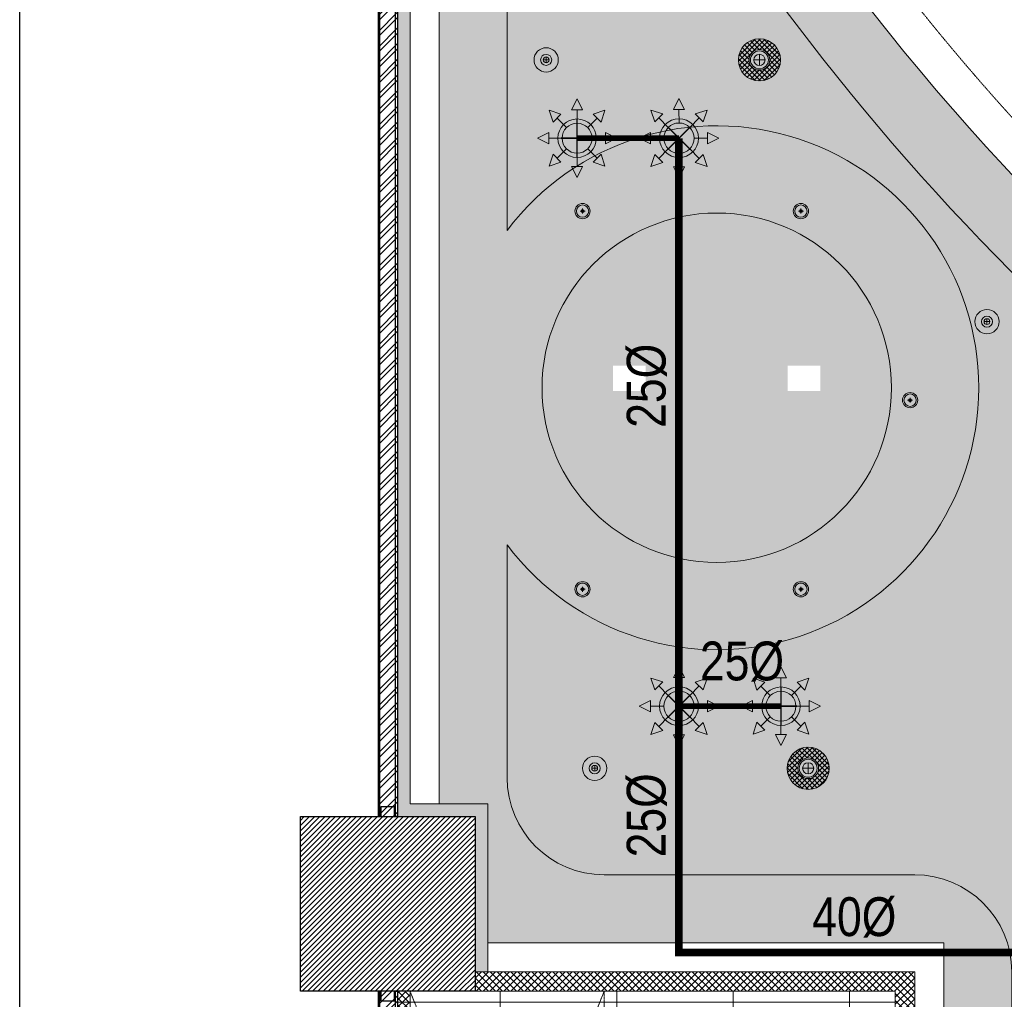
# Model space of a CAD drawing. Header units: millimetres. Extents: x 69858 to 162505, y 5570 to 25972.
# Tile 46 of 53: x 113775 to 118847, y 13269 to 18316. Entities that reach past the tile are written whole.
import ezdxf

# ---------------------------------------------------------------- set-up
doc = ezdxf.new("R2010")
doc.units = ezdxf.units.MM
doc.header["$LTSCALE"] = 2.5
doc.linetypes.add('( Hidden )', pattern=[0.375, 0.25, -0.125])
doc.linetypes.add('DASHDOTX2', pattern=[2, 1, -0.5, 0, -0.5])
for name, color, linetype, lineweight in [('00-ABM-SPR-68-D', 6, 'Continuous', 0), ('Dimension', 40, 'Continuous', 0), ('ELEC', 1, 'Continuous', 5), ('ELEVATION 1', 8, 'Continuous', 18), ('HATCH', 252, 'Continuous', 9), ('HATCH LIGHT', 250, 'Continuous', 0), ('HATCH MEDIUM', 251, 'Continuous', 5), ('SPRINKLER PENDANT EXIS.', 6, 'Continuous', 0), ('WALL', 132, 'Continuous', 25)]:
    doc.layers.add(name, color=color, linetype=linetype, lineweight=lineweight)
for name, color, linetype in [('FIRE SPRINKLER PIPE', 1, 'Continuous'), ('FIRE SPRINKLER TEXT', 7, 'Continuous'), ('RCC', 5, 'Continuous')]:
    doc.layers.add(name, color=color, linetype=linetype)
doc.styles.add('ARL', font='ARIALN.TTF')

# ---------------------------------------------------------------- blocks, each defined once
blk = doc.blocks.new('hatch')
h = blk.add_hatch()
h.set_pattern_fill('FLEX', color=256, scale=10)
h.set_pattern_definition([(0, (-140.1241893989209, -20916.01759239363), (0, 63.5), [63.5, -63.5]), (45, (-76.62418939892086, -20916.01759239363), (0, 63.499999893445), [15.875, -58.052561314, 15.875, -89.80256131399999])])
edge = h.paths.add_edge_path()
edge.add_arc((215877.7525466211, 2464.580589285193), 12279.95709463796, 199.7789586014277, 238.7556541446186, ccw=False)
edge.add_line((204322.2502413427, -1690.863155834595), (203976.0716136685, -1690.863155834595))
edge.add_line((203976.0716136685, -1690.863155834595), (203976.0716136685, -9185.352777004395))
edge.add_line((203976.0716136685, -9185.352777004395), (204226.0716136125, -9185.352777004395))
edge.add_line((204226.0716136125, -9185.352777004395), (204226.0716136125, -9935.352777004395))
edge.add_line((204226.0716136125, -9935.352777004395), (204226.0716136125, -9900.352777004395))
edge.add_line((204226.0716136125, -9900.352777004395), (206576.0716136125, -9900.352777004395))
edge.add_line((206576.0716136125, -9900.352777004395), (206576.0716136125, -14735.35277710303))
edge.add_line((206576.0716136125, -14735.35277710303), (209508.275232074, -14735.35277710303))
edge.add_line((209508.275232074, -14735.35277710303), (209508.275232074, -8034.329115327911))
edge = h.paths.add_edge_path(flags=16)
edge.add_arc((208658.275232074, -12135.35277710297), 500.0000000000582, 270.0000000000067, 359.9999999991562, ccw=False)
edge.add_line((208658.275232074, -12635.35277710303), (207426.0716136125, -12635.35277710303))
edge.add_arc((207426.0716136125, -12135.35277710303), 500, 180, 270, ccw=False)
edge.add_line((206926.0716136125, -12135.35277710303), (206926.0716136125, -10050.35277700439))
edge.add_arc((206427.4942636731, -10048.93012694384), 498.5793796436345, 359.8365115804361, 450.1634884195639)
edge.add_line((206426.0716136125, -9550.352777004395), (204826.0716136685, -9550.352777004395))
edge.add_arc((204826.0716136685, -9050.352777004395), 500, 180, 270, ccw=False)
edge.add_line((204326.0716136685, -9050.352777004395), (204326.0716136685, -7850.770101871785))
edge.add_arc((205406.2731338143, -7041.038865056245), 1350.000000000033, 216.8556406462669, 503.144359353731)
edge.add_line((204326.0716136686, -6231.307628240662), (204326.0716136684, -2641.737441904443))
edge.add_arc((215877.7525466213, 2464.580589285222), 12629.95709463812, 203.84739980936, 236.6434316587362)
edge.add_arc((208658.2752321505, -8502.411733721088), 499.9999999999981, -8.373035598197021e-10, 56.643431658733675, ccw=False)
edge.add_line((209158.2752321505, -8502.411733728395), (209158.275232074, -12135.35277711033))
edge = h.paths.add_edge_path(flags=16)
edge.add_arc((205406.2731338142, -7041.038865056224), 900, 0, 360)
h = blk.add_hatch()
h.set_pattern_fill('GRASS', color=256, scale=5)
h.set_pattern_definition([(90, (0, 0), (-89.8025612, 89.8025612), [23.8125, -155.7926224]), (45, (0, 0), (-89.80256121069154, 89.80256121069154), [23.8125, -103.1875]), (135, (0, 0), (-89.80256121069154, -89.80256121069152), [23.8125, -103.1875])])
edge = h.paths.add_edge_path()
edge.add_arc((208658.2752321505, -8502.411733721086), 500, 359.9999999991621, 416.6434316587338)
edge.add_arc((215877.7525466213, 2464.580589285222), 12629.9570946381, 203.8473998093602, 236.6434316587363, ccw=False)
edge.add_line((204326.0716136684, -2641.737441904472), (204326.0716136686, -6231.307628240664))
edge.add_arc((205406.2731338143, -7041.038865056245), 1350.000000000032, -143.14435935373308, 143.1443593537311, ccw=False)
edge.add_line((204326.0716136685, -7850.770101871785), (204326.0716136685, -9050.352777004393))
edge.add_arc((204826.0716136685, -9050.352777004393), 500, 180, 270)
edge.add_line((204826.0716136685, -9550.352777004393), (206426.0716136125, -9550.352777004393))
edge.add_arc((206426.0716136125, -10050.3527770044), 500.0000000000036, 3.979039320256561e-13, 90, ccw=False)
edge.add_line((206926.0716136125, -10050.35277700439), (206926.0716136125, -12135.35277710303))
edge.add_arc((207426.0716136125, -12135.35277710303), 500, 180, 270)
edge.add_line((207426.0716136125, -12635.35277710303), (208658.275232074, -12635.35277710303))
edge.add_arc((208658.275232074, -12135.352777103), 500.0000000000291, 270.0000000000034, 359.9999999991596)
edge.add_line((209158.275232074, -12135.35277711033), (209158.2752321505, -8502.411733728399))
edge = h.paths.add_edge_path(flags=17)
edge.add_arc((205406.2731338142, -7041.038865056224), 900, 0, 360)
h.paths.add_polyline_path([(204871.1371718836, -7057.170748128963), (205040.0222840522, -7057.170748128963), (205040.0222840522, -6927.646614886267), (204871.1371718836, -6927.646614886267)], flags=16)
h.paths.add_polyline_path([(205771.1371718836, -7057.170748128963), (205940.0222840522, -7057.170748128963), (205940.0222840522, -6927.646614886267), (205771.1371718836, -6927.646614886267)], flags=16)
h = blk.add_hatch()
h.set_pattern_fill('ANSI37', color=256, scale=189, angle=45)
h.set_pattern_definition([(90, (205060.9216136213, -13750.20277710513), (-600.075, 0), []), (180, (205060.9216136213, -13750.20277710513), (-5.684341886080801e-14, -600.075), [])])
edge = h.paths.add_edge_path()
edge.add_arc((206257.5471778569, -13327.79399362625), 818.7716258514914, 183.6717023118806, 274.8007999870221, ccw=False)
edge.add_line((205440.4561886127, -13380.22767169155), (205438.9206466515, -13380.22767951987))
edge.add_line((205438.9206466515, -13380.22767951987), (205438.9203917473, -13330.22767952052))
edge.add_line((205438.9203917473, -13330.22767952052), (206250.3997467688, -13330.22354253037))
edge.add_line((206250.3997467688, -13330.22354253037), (206250.3997442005, -13329.84033659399))
edge.add_arc((206252.8996930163, -13322.20332490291), 8.035775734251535, 18.12635263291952, 251.8743234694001, ccw=False)
edge.add_line((206260.5366752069, -13319.70328596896), (206260.9193806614, -13319.7032840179))
edge.add_line((206260.9193806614, -13319.7032840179), (206260.9191920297, -13282.70277715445))
edge.add_line((206260.9191920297, -13282.70277715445), (206326.0716136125, -13282.70277715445))
edge.add_line((206326.0716136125, -13282.70277715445), (206326.0716136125, -10150.35277700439))
edge.add_line((206326.0716136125, -10150.35277700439), (203760.9237803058, -10150.35277700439))
edge.add_line((203760.9237803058, -10150.35277700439), (203760.9237803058, -13315.35277710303))
edge.add_line((203760.9237803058, -13315.35277710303), (204726.120286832, -13315.35277710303))
edge.add_line((204726.120286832, -13315.35277710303), (204726.120286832, -13415.35277710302))
edge.add_line((204726.120286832, -13415.35277710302), (205176.0716136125, -13951.58388728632))
edge.add_line((205176.0716136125, -13951.58388728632), (205276.0716136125, -13951.58388728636))
edge.add_line((205276.0716136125, -13951.58388728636), (205276.0716136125, -14885.35277710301))
edge.add_line((205276.0716136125, -14885.35277710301), (206326.0716136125, -14885.35277710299))
edge.add_line((206326.0716136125, -14885.35277710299), (206326.0716136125, -14143.6931154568))
edge = h.paths.add_edge_path()
edge.add_line((206322.0131953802, -13365.84283881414), (206330.1300318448, -14143.70280469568))
edge.add_line((206330.1300318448, -14143.70280469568), (206326.0716136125, -14143.6931154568))
edge.add_arc((206257.5471778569, -13327.79399362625), 818.7716258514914, 183.6717023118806, 274.8007999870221, ccw=False)
edge.add_line((205440.4561886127, -13380.22767169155), (205438.9206466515, -13380.22767951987))
edge.add_line((205438.9206466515, -13380.22767951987), (205438.9203917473, -13330.22767952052))
edge.add_line((205438.9203917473, -13330.22767952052), (206250.3997467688, -13330.22354253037))
edge.add_line((206250.3997467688, -13330.22354253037), (206250.3997442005, -13329.84033659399))
edge.add_arc((206252.8996930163, -13322.20332490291), 8.035775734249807, 18.126352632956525, 251.8743234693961, ccw=False)
edge.add_line((206260.5366752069, -13319.70328596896), (206260.9193806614, -13319.7032840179))
edge.add_line((206260.9193806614, -13319.7032840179), (206260.9191920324, -13282.70331245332))
edge.add_line((206260.9191920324, -13282.70331245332), (206260.9191920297, -13282.70277715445))
edge.add_line((206260.9191920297, -13282.70277715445), (206260.9237803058, -13282.70277715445))
edge.add_line((206260.9237803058, -13282.70277715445), (206360.9191920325, -13282.70277715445))
edge.add_line((206360.9191920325, -13282.70277715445), (206360.9194469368, -13332.70280264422))
edge.add_line((206360.9194469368, -13332.70280264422), (206311.9199514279, -13332.70305244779))
edge.add_line((206311.9199514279, -13332.70305244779), (206311.919895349, -13321.70305244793))
edge.add_line((206311.919895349, -13321.70305244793), (206260.9198974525, -13321.70331245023))
edge.add_arc((206252.8996930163, -13322.20332490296), 8.035775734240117, -108.1256765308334, 3.5674368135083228, ccw=False)
edge.add_line((206250.3997442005, -13329.84033659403), (206250.3997467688, -13330.22354253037))
edge.add_line((206250.3997467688, -13330.22354253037), (206253.3997391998, -13330.22352723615))
edge.add_arc((206252.8996930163, -13322.20332490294), 8.035775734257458, 161.8742315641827, 273.56767778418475, ccw=False)
edge.add_arc((206252.2759036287, -13319.98621737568), 7.018919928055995, -18.413433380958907, 177.6904276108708, ccw=False)
edge.add_line((206258.9354687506, -13322.20329413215), (206259.1868623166, -13317.19880755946))
edge.add_arc((206252.8996930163, -13322.20332490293), 8.035775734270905, -86.43232221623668, 38.5194022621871, ccw=False)
edge.add_line((206253.3997391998, -13330.22352723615), (206252.3997467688, -13330.2235323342))
edge.add_line((206252.3997467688, -13330.2235323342), (206322.0131953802, -13365.84283881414))
h.paths.add_polyline_path([(206066.7544325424, -13907.01786887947), (206066.7544325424, -13691.83771932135), (206063.7311658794, -13691.83771932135), (206063.7311658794, -13907.01786887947)], flags=16)
blk.add_line((203976.0716136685, -9185.352777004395), (203976.0716136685, -1690.863155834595))
blk.add_lwpolyline([(204322.2502413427, -1690.86315583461, 0.1717267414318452), (209508.275232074, -8034.329115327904), (209508.275232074, -14735.35277710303), (206576.0716136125, -14735.35277710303), (206576.0716136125, -9900.352777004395), (204226.0716136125, -9900.352777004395)], format="xyb")
blk.add_lwpolyline([(204326.0716136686, -6231.307628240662), (204326.0716136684, -2641.737441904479, 0.1440845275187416), (208933.199105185, -8084.779282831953, -0.2523121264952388), (209158.2752321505, -8502.411733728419), (209158.275232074, -12135.35277711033, -0.4142135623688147), (208658.275232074, -12635.35277710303), (207426.0716136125, -12635.35277710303, -0.414213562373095), (206926.0716136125, -12135.35277710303), (206926.0716136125, -10050.35277700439, 0.414213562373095), (206426.0716136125, -9550.352777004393), (204826.0716136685, -9550.352777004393, -0.414213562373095), (204326.0716136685, -9050.352777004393), (204326.0716136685, -7850.770101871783, 3.001244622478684)], format="xyb", close=True)
blk.add_circle((205406.2731338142, -7041.038865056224), 900)
blk = doc.blocks.new('*U95')
at = {"color": 8}
for points in [[(0, 0), (6936.29847651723, 0), (6936.29847651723, -10), (0, -10)], [(0, -15), (50, -15), (50.00000000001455, -85), (1.455191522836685e-11, -85)], [(6886.29847651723, -15.00000000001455), (6936.29847651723, -15.00000000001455), (6936.298476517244, -85.00000000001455), (6886.298476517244, -85.00000000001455)], [(0, -100), (6936.29847651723, -100), (6936.29847651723, -90), (0, -90)]]:
    blk.add_lwpolyline(points, close=True, dxfattribs=at)
blk = doc.blocks.new('*U93')
at = {"color": 8}
for points in [[(0, 0), (7713.285819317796, 0), (7713.285819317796, -10), (0, -10)], [(0, -15), (50, -15), (50.00000000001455, -85), (1.455191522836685e-11, -85)], [(7663.285819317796, -15.00000000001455), (7713.285819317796, -15.00000000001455), (7713.285819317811, -85.00000000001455), (7663.285819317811, -85.00000000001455)], [(0, -100), (7713.285819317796, -100), (7713.285819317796, -90), (0, -90)]]:
    blk.add_lwpolyline(points, close=True, dxfattribs=at)
blk = doc.blocks.new('wall')
at = {"layer": 'HATCH LIGHT'}
h = blk.add_hatch(dxfattribs=at)
h.set_pattern_fill('ANSI32', color=256, scale=6)
h.set_pattern_definition([(45, (64811.69935972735, -20916.01759239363), (-40.41115254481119, 40.41115254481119), []), (45, (64838.64013972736, -20916.01759239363), (-40.41115254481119, 40.41115254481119), [])])
h.paths.add_polyline_path([(203761.0716136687, -1537.066957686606), (203661.0716136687, -1537.066957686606), (203661.0716136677, -9250.352777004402), (203761.0716136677, -9250.352777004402)])
h = blk.add_hatch(dxfattribs=at)
h.set_pattern_fill('ANSI36', color=256, scale=7)
h.set_pattern_definition([(45, (64811.69935972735, -20916.01759239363), (11.78658615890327, 43.2174825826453), [55.5625, -11.1125, 0, -11.1125])])
h.paths.add_polyline_path([(203826.0716136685, -1690.863155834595), (204533.147589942, -1690.863155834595), (204531.8784311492, -1687.069841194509), (204481.6907993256, -1537.066957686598), (203761.0716136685, -1537.066957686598), (203761.0716136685, -9250.352777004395), (204161.0716136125, -9250.352777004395), (204161.0716136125, -10050.35277700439), (204226.0716136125, -10050.35277700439), (204226.0716136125, -9185.352777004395), (203826.0716136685, -9185.352777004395)])
h = blk.add_hatch(dxfattribs=at)
h.set_pattern_fill('ANSI31', color=256, scale=6)
h.set_pattern_definition([(45, (64811.69935972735, -20916.01759239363), (-13.47038418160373, 13.47038418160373), [])])
h.paths.add_polyline_path([(204161.0716136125, -9250.352777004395), (203261.0716136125, -9250.352777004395), (203261.0716136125, -10150.35277700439), (204161.0716136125, -10150.35277700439)])
h = blk.add_hatch(dxfattribs=at)
h.set_pattern_fill('ANSI37', color=256, scale=8)
h.set_pattern_definition([(45, (204254.2822917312, -13400.35277710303), (-17.96051224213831, 17.96051224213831), []), (135, (204254.2822917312, -13400.35277710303), (-17.96051224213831, -17.9605122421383), [])])
h.paths.add_polyline_path([(206426.0716136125, -12950.35277710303), (206326.0716136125, -12950.35277710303), (206326.0716136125, -14950.35277710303), (206426.0716136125, -14950.35277710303)])
h.paths.add_polyline_path([(206326.0716136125, -14885.35277710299), (205276.0716136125, -14885.35277710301), (205276.7983190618, -14950.35277710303), (206326.0716136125, -14950.35277710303)])
h.paths.add_polyline_path([(205276.0716136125, -14058.93142086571), (205276.0716136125, -13951.58388728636), (205176.0716136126, -13951.58388728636), (205176.0716136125, -14100.35277710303), (205176.0716136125, -14885.35277710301), (203826.0716136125, -14885.35277710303), (203826.0716136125, -13415.35277710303), (204576.0716136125, -13415.35277710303), (204726.120286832, -13415.35277710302), (204726.120286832, -13315.35277710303), (204617.4929698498, -13315.35277710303), (203826.0716136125, -13315.35277710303), (203826.0716136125, -10150.35277700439), (203761.0716136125, -10150.35277700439), (203761.0716136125, -14950.35277710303), (205276.7983190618, -14950.35277710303), (205276.0716136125, -14885.35277710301)])
h.paths.add_polyline_path([(206426.0716136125, -10050.35277700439), (204161.0716136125, -10050.35277700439), (204161.0716136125, -10150.35277700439), (206326.0716136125, -10150.35277700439), (206326.0716136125, -11750.35277700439), (206326.0716136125, -12050.35277710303), (206426.0716136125, -12050.35277710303)])
h = blk.add_hatch(dxfattribs=at)
h.set_pattern_fill('ANSI32', color=256, scale=6)
h.set_pattern_definition([(45, (65065.00024152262, -20638.62171259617), (-40.41115254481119, 40.41115254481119), []), (45, (65091.94102152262, -20638.62171259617), (-40.41115254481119, 40.41115254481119), [])])
h.paths.add_polyline_path([(203761.0716136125, -10151.21461404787), (203661.0716136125, -10151.21461404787), (203661.0716136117, -17086.65125352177), (203761.0716136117, -17086.65125352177)])
at = {"layer": 'ELEVATION 1'}
for p, q in [((203826.0716136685, -9185.352777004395), (203826.0716136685, -1690.863155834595)), ((203826.0716136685, -9185.352777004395), (204226.0716136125, -9185.352777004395)), ((204226.0716136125, -10050.35277700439), (204226.0716136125, -9185.352777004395)), ((204161.0716136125, -10050.35277700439), (206426.0716136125, -10050.35277700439)), ((206426.0716136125, -10050.35277700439), (206426.0716136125, -12050.35277710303)), ((203826.0716136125, -10150.35277700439), (206326.0716136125, -10150.35277700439)), ((203826.0716136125, -10150.35277700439), (203826.0716136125, -13315.35277710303)), ((206326.0716136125, -10150.35277700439), (206326.0716136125, -12050.35277710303))]:
    blk.add_line(p, q, dxfattribs=at)
at = {"layer": 'HATCH'}
for p, q in [((204226.0716136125, -9185.352777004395), (203976.0716136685, -9185.352777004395)), ((204226.0716136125, -9835.352777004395), (204226.0716136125, -9185.352777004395))]:
    blk.add_line(p, q, dxfattribs=at)
at = {"layer": 'HATCH', "linetype": 'DASHDOTX2', "ltscale": 0.6}
for p, q in [((204826.0716136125, -12650.35277700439), (203826.0716136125, -10150.35277700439)), ((204826.0716136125, -10150.35277700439), (203826.0716136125, -12650.35277700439))]:
    blk.add_line(p, q, dxfattribs=at)
blk.add_lwpolyline([(203826.0716136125, -12650.35277700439), (203826.0716136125, -10150.35277700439), (204826.0716136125, -10150.35277700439), (204826.0716136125, -12650.35277700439)], close=True, dxfattribs=at)
at = {"layer": 'HATCH MEDIUM', "linetype": '( Hidden )'}
blk.add_lwpolyline([(204515.9667851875, -360.9740200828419, 0.0121040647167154), (204666.6679510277, -908.0491653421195), (204888.7708374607, -1571.879519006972, 0.1712228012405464), (209864.8845784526, -7577.92111328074), (210475.8443302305, -7919.576174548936, 0.03153968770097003), (211826.6300441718, -8517.890621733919)], format="xyb", dxfattribs=at)
at = {"layer": 'HATCH MEDIUM', "linetype": '( Hidden )', "ltscale": 2}
blk.add_lwpolyline([(204152.128335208, -451.7847150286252, 0.01222071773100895), (204309.2819670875, -1021.764262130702), (204534.9103264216, -1696.131695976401, 0.1714629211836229), (209677.0061526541, -7902.509409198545), (210297.6637615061, -8249.587613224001, 0.03165643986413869), (211696.6679567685, -8869.65027808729, 0.03165643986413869)], format="xyb", dxfattribs=at)
at = {"layer": 'WALL'}
blk.add_lwpolyline([(203261.0716136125, -9250.352777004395), (204161.0716136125, -9250.352777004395), (204161.0716136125, -10150.35277700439), (203261.0716136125, -10150.35277700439)], close=True, dxfattribs=at)
at = {"layer": 'WALL', "xscale": -1, "rotation": 90}
for name, p in [('*U93', (203661.0716136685, -1537.066957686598)), ('*U95', (203661.0716136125, -10150.35277700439))]:
    blk.add_blockref(name, p, dxfattribs=at)
blk = doc.blocks.new('SPOT')
for points in [[(25803.88770833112, 4858.331588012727), (25800.88770833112, 4858.331588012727)], [(25802.38770833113, 4859.831588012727), (25802.38770833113, 4856.831588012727)]]:
    blk.add_lwpolyline(points)
for radius in [6.257377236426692, 2.854242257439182, 1.5]:
    blk.add_circle((25802.38770833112, 4858.331588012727), radius)
blk = doc.blocks.new('MODEL_GF__LIGHTING$0$downligh for toi.ip44')
at = {"true_color": 0x636466}
h = blk.add_hatch(dxfattribs=at)
h.set_pattern_fill('ANSI37', color=251, scale=10)
h.set_pattern_definition([(45, (0, 0), (-22.45064030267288, 22.45064030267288), []), (135, (0, 0), (-22.45064030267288, -22.45064030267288), [])])
h.paths.add_polyline_path([(-189.4098547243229, 0, 1), (189.4098547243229, 0, 1)])
h.paths.add_polyline_path([(93.1149320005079, 0, -1), (-93.1149320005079, 0, -1)], flags=16)
h.paths.add_polyline_path([(80.60529195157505, 0, -1), (-80.60529195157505, 0, -1)], flags=0)
h.paths.add_polyline_path([(50.0801282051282, 0, -1), (-50.0801282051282, 0, -1)], flags=0)
for p, q in [((50.0801282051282, 0), (-50.0801282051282, 6.133046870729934e-15)), ((3.066523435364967e-15, 50.0801282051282), (-9.1995703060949e-15, -50.0801282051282))]:
    blk.add_line(p, q)
for radius in [189.4098547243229, 93.1149320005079, 80.60529195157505, 50.0801282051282]:
    blk.add_circle((0, 0), radius)
blk = doc.blocks.new('li1')
for p, q in [((146163.4867041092, 17374.61515864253), (146188.7419199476, 17374.61515864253)), ((146176.1143120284, 17361.98755072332), (146176.1143120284, 17387.24276656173))]:
    blk.add_line(p, q)
for radius in [39.11515864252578, 31.91689783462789, 7.669118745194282]:
    blk.add_circle((146176.1143120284, 17374.61515864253), radius)

msp = doc.modelspace()

# ---------------------------------------------------------------- hatches: boundary and pattern name
at = {"layer": '00-ABM-SPR-68-D', "lineweight": 0}
h = msp.add_hatch(color=256, dxfattribs=at)
h.paths.add_polyline_path([(116576.2949828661, 17635.81490471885, -1), (116716.3322186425, 17775.85214049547, -1)])
h.paths.add_polyline_path([(116701.0634494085, 17760.58337126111, 1), (116591.5637521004, 17651.0836739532, 1)], flags=16)
h = msp.add_hatch(color=256, dxfattribs=at)
h.paths.add_polyline_path([(117766.5775977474, 14709.08616028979, 1), (117626.540361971, 14849.12339606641, 1)])
h.paths.add_polyline_path([(117641.8091312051, 14833.85462683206, -1), (117751.3088285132, 14724.35492952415, -1)], flags=16)
at = {"layer": 'SPRINKLER PENDANT EXIS.'}
h = msp.add_hatch(color=4, dxfattribs=at)
h.paths.add_polyline_path([(117071.4362906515, 17705.82522056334, -1), (117271.4362899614, 17705.84182464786, -1)])
h.paths.add_polyline_path([(117249.6295624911, 17705.84001424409, 1), (117093.2430181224, 17705.82703096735, 1)], flags=16)
h = msp.add_hatch(color=4, dxfattribs=at)
h.paths.add_polyline_path([(117271.436289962, 14779.09647613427, 1), (117071.4362906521, 14779.11308021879, 1)])
h.paths.add_polyline_path([(117093.2430181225, 14779.11126981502, -1), (117249.6295624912, 14779.09828653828, -1)], flags=16)

# ---------------------------------------------------------------- linework, layer by layer
at = {"color": 8}
msp.add_lwpolyline([(113774.5454025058, 23104.9575030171), (123786.3917257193, 23104.9575030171), (123786.3917257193, 5570.230940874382), (113774.5454025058, 5570.230940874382)], close=True, dxfattribs=at)
at = {"layer": '00-ABM-SPR-68-D', "lineweight": 0}
for p, q in [((116646.3136007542, 17908.97413235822), (116617.6458982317, 17851.82281489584)), ((116646.3136007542, 17908.97413235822), (116674.9813032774, 17851.82281489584)), ((116502.6714980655, 17849.47562529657), (116522.8124553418, 17788.79241430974)), ((116502.6714980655, 17849.47562529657), (116563.3547090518, 17829.33466802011)), ((116563.3547090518, 17829.33466802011), (116522.8124553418, 17788.79241430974)), ((116591.5637521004, 17760.58337126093), (116543.0835821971, 17809.06354116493)), ((116674.9813032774, 17851.82281489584), (116617.6458982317, 17851.82281489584)), ((116646.3136007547, 17783.2615011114), (116646.3136007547, 17851.82281489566)), ((116701.0634494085, 17760.58337126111), (116749.5436193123, 17809.06354116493)), ((116789.955703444, 17849.47562529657), (116729.2724924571, 17829.3346680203)), ((116769.8147461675, 17788.79241430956), (116729.2724924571, 17829.3346680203)), ((116789.955703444, 17849.47562529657), (116769.8147461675, 17788.79241430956)), ((116443.1729910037, 17705.83352260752), (116500.3243084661, 17734.50122513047)), ((116443.1729910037, 17705.83352260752), (116500.3243084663, 17677.16582008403)), ((116500.3243084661, 17734.50122513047), (116500.3243084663, 17677.16582008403)), ((116568.8856222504, 17705.83352260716), (116500.3243084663, 17705.83352260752)), ((116723.7415792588, 17705.83352260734), (116792.3028930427, 17705.83352260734)), ((116849.4542105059, 17705.83352260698), (116792.3028930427, 17734.50122513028)), ((116792.3028930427, 17734.50122513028), (116792.3028930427, 17677.16582008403)), ((116849.4542105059, 17705.83352260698), (116792.3028930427, 17677.16582008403)), ((116502.6714980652, 17562.19141991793), (116522.8124553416, 17622.87463090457)), ((116522.8124553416, 17622.87463090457), (116563.3547090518, 17582.33237719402)), ((116591.5637521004, 17651.0836739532), (116543.0835821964, 17602.60350404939)), ((116646.3136007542, 17628.4055441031), (116646.3136007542, 17559.8442303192)), ((116701.0634494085, 17651.0836739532), (116749.5436193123, 17602.60350404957)), ((116729.2724924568, 17582.33237719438), (116769.8147461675, 17622.87463090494)), ((116789.955703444, 17562.19141991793), (116769.8147461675, 17622.87463090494)), ((116502.6714980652, 17562.19141991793), (116563.3547090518, 17582.33237719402)), ((116646.3136007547, 17502.6929128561), (116617.6458982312, 17559.84423031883)), ((116617.6458982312, 17559.84423031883), (116674.9813032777, 17559.84423031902)), ((116646.3136007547, 17502.6929128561), (116674.9813032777, 17559.84423031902)), ((116789.955703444, 17562.19141991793), (116729.2724924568, 17582.33237719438)), ((117696.5589798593, 14982.24538792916), (117667.8912773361, 14925.09407046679)), ((117696.5589798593, 14982.24538792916), (117725.2266823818, 14925.09407046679)), ((117552.9168771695, 14922.74688086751), (117613.6000881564, 14902.60592359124)), ((117552.9168771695, 14922.74688086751), (117573.057834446, 14862.0636698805)), ((117667.8912773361, 14925.09407046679), (117725.2266823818, 14925.09407046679)), ((117696.5589798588, 14856.53275668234), (117696.5589798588, 14925.09407046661)), ((117840.201082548, 14922.74688086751), (117779.5178715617, 14902.60592359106)), ((117840.201082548, 14922.74688086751), (117820.0601252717, 14862.06366988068)), ((117573.057834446, 14862.0636698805), (117613.6000881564, 14902.60592359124)), ((117641.8091312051, 14833.85462683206), (117593.3289613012, 14882.33479673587)), ((117751.3088285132, 14833.85462683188), (117799.7889984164, 14882.33479673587)), ((117779.5178715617, 14902.60592359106), (117820.0601252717, 14862.06366988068)), ((117493.4183701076, 14779.10477817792), (117550.5696875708, 14807.77248070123)), ((117493.4183701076, 14779.10477817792), (117550.5696875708, 14750.43707565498)), ((117550.5696875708, 14807.77248070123), (117550.5696875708, 14750.43707565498)), ((117619.1310013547, 14779.10477817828), (117550.5696875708, 14779.10477817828)), ((117773.9869583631, 14779.1047781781), (117842.5482721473, 14779.10477817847)), ((117899.6995896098, 14779.10477817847), (117842.5482721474, 14807.77248070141)), ((117842.5482721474, 14807.77248070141), (117842.5482721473, 14750.43707565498)), ((117899.6995896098, 14779.10477817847), (117842.5482721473, 14750.43707565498)), ((117641.8091312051, 14724.35492952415), (117593.3289613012, 14675.87475962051)), ((117751.3088285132, 14724.35492952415), (117799.7889984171, 14675.87475962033)), ((117552.9168771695, 14635.46267548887), (117573.057834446, 14696.14588647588)), ((117613.6000881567, 14655.60363276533), (117573.057834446, 14696.14588647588)), ((117696.5589798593, 14701.67679967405), (117696.5589798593, 14633.11548589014)), ((117820.0601252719, 14696.14588647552), (117779.5178715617, 14655.60363276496)), ((117840.2010825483, 14635.46267548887), (117820.0601252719, 14696.14588647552)), ((117552.9168771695, 14635.46267548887), (117613.6000881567, 14655.60363276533)), ((117696.5589798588, 14575.96416842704), (117667.8912773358, 14633.11548588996)), ((117725.2266823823, 14633.11548588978), (117667.8912773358, 14633.11548588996)), ((117696.5589798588, 14575.96416842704), (117725.2266823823, 14633.11548588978)), ((117840.2010825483, 14635.46267548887), (117779.5178715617, 14655.60363276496))]:
    msp.add_line(p, q, dxfattribs=at)
at = {"layer": '00-ABM-SPR-68-D', "lineweight": 0, "const_width": 7.687165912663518}
for points in [[(116646.3136007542, 17606.8122435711), (116646.3136007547, 17804.85480164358)], [(116728.6250890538, 17705.83352260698), (116564.0021124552, 17705.83352260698)], [(117696.5589798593, 14680.08349914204), (117696.5589798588, 14878.12605721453)], [(117614.2474915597, 14779.10477817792), (117778.8704681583, 14779.10477817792)]]:
    msp.add_lwpolyline(points, dxfattribs=at)
at = {"layer": '00-ABM-SPR-68-D', "lineweight": 0}
for centre, radius in [((116646.3136007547, 17705.83352260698), 99.02127903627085), ((116646.3136007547, 17705.83352260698), 77.42797850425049), ((117696.5589798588, 14779.10477817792), 99.02127903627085), ((117696.5589798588, 14779.10477817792), 77.42797850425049)]:
    msp.add_circle(centre, radius, dxfattribs=at)
at = {"layer": 'Dimension'}
for points in [[(115220.8332951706, 14210.57874609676), (116120.8332951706, 14210.57874609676), (116120.8332951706, 13310.57874609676), (115220.8332951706, 13310.57874609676)], [(115220.8332951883, 13310.57874609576), (116120.8332951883, 13310.57874609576), (116120.8332951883, 14210.57874609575), (115220.8332951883, 14210.57874609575)]]:
    msp.add_lwpolyline(points, close=True, dxfattribs=at)
at = {"layer": 'FIRE SPRINKLER PIPE'}
for points, const_width in [([(117170.8413211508, 17705.85055411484), (117170.8413211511, 14923.86535154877), (117170.8413211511, 13510.57874609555), (119253.8038141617, 13510.57874609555), (119253.8038141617, 9052.683996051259), (116468.6963793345, 9052.683996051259)], 40), ([(116646.3136007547, 17705.833522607), (117171.4362903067, 17705.83352260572)], 30), ([(117696.5589798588, 14779.10477817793), (117171.4362903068, 14779.10477817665)], 30)]:
    msp.add_lwpolyline(points, dxfattribs=dict(at, const_width=const_width))
at = {"layer": 'HATCH MEDIUM', "color": 8, "linetype": '( Hidden )', "ltscale": 2}
for points in [[(116475.7284667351, 23099.9575030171, 0.0121040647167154), (116626.4296325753, 22552.88235775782), (116848.5325190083, 21889.05200409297, 0.1712228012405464), (121824.6462600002, 15883.0104098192), (122435.606011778, 15541.35534855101, 0.03153968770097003), (123786.3917257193, 14943.04090136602)], [(116111.8900167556, 23009.14680807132, 0.01222071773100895), (116269.0436486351, 22439.16726096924), (116494.6720079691, 21764.79982712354, 0.1714629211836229), (121636.7678342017, 15558.4221139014), (122257.4254430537, 15211.34390987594, 0.03165643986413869), (123656.4296383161, 14591.28124501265, 0.03165643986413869)]]:
    msp.add_lwpolyline(points, format="xyb", dxfattribs=at)
at = {"layer": 'RCC', "color": 8}
msp.add_lwpolyline([(115220.8332951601, 14210.57874609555), (116120.8332951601, 14210.57874609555), (116120.8332951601, 13310.57874609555), (115220.8332951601, 13310.57874609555)], close=True, dxfattribs=at)
at = {"layer": 'SPRINKLER PENDANT EXIS.', "color": 4}
for p, q in [((117171.4192587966, 17910.98196244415), (117142.4729979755, 17853.26336112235)), ((117171.4192587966, 17910.98196244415), (117200.3751028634, 17853.26816817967)), ((117026.3623942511, 17850.88333246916), (117087.647083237, 17830.5483908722)), ((117026.3623942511, 17850.88333246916), (117046.7075113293, 17789.60202075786)), ((117087.647083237, 17830.5483908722), (117046.7075113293, 17789.60202075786)), ((117116.1407070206, 17761.11992532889), (117067.1772972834, 17810.07520581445)), ((117200.3751028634, 17853.26816817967), (117142.4729979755, 17853.26336112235)), ((117171.4297986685, 17784.02679479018), (117171.4240504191, 17853.26576465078)), ((117226.7226930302, 17761.12910589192), (117275.6779735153, 17810.09251562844)), ((117316.48610017, 17850.90741866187), (117255.2047884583, 17830.56230158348)), ((117296.1511585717, 17789.62272967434), (117255.2047884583, 17830.56230158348)), ((117316.48610017, 17850.90741866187), (117296.1511585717, 17789.62272967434)), ((116966.2878504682, 17705.81649109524), (117024.0016447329, 17734.77233516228)), ((116966.2878504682, 17705.81649109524), (117024.0064517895, 17676.87023027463)), ((117024.0016447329, 17734.77233516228), (117024.0064517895, 17676.87023027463)), ((117093.2430181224, 17705.82703096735), (117024.0040482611, 17705.82128271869)), ((117249.6295624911, 17705.84001424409), (117318.8685323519, 17705.84576249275)), ((117376.584730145, 17705.85055411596), (117318.8661288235, 17734.79681493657)), ((117318.8709358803, 17676.89471004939), (117318.8661288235, 17734.79681493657)), ((117376.584730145, 17705.85055411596), (117318.8709358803, 17676.89471004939)), ((117026.3864804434, 17560.75962654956), (117046.7214220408, 17622.04431553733)), ((117046.7214220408, 17622.04431553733), (117087.6677921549, 17581.10474362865)), ((117116.149887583, 17650.53793931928), (117067.1946070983, 17601.57452958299)), ((117171.442781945, 17627.64025042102), (117171.4485301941, 17558.40128056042)), ((117226.731873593, 17650.54711988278), (117275.6952833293, 17601.59183939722)), ((117296.1650692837, 17622.0650244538), (117255.2254973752, 17581.11865433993)), ((117316.5101863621, 17560.78371274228), (117296.1650692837, 17622.0650244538)), ((117026.3864804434, 17560.75962654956), (117087.6677921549, 17581.10474362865)), ((117142.4974777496, 17558.39887703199), (117200.3995826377, 17558.40368408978)), ((117171.4533218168, 17500.68508276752), (117142.4974777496, 17558.39887703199)), ((117171.4533218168, 17500.68508276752), (117200.3995826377, 17558.40368408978)), ((117316.5101863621, 17560.78371274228), (117255.2254973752, 17581.11865433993)), ((117171.453321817, 14984.25321801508), (117142.4974777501, 14926.53942375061)), ((117171.453321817, 14984.25321801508), (117200.399582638, 14926.53461669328)), ((117026.3864804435, 14924.17867423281), (117087.6677921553, 14903.83355715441)), ((117026.3864804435, 14924.17867423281), (117046.7214220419, 14862.89398524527)), ((117142.4974777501, 14926.53942375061), (117200.399582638, 14926.53461669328)), ((117171.4427819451, 14857.29805036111), (117171.4485301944, 14926.53702022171)), ((117316.5101863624, 14924.15458804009), (117255.2254973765, 14903.81964644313)), ((117316.5101863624, 14924.15458804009), (117296.1650692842, 14862.87327632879)), ((117046.7214220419, 14862.89398524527), (117087.6677921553, 14903.83355715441)), ((117116.1498875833, 14834.40036146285), (117067.1946070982, 14883.36377119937)), ((117226.7318735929, 14834.39118089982), (117275.6952833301, 14883.34646138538)), ((117255.2254973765, 14903.81964644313), (117296.1650692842, 14862.87327632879)), ((116966.2878504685, 14779.12180968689), (117024.0064517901, 14808.0680705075)), ((116966.2878504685, 14779.12180968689), (117024.0016447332, 14750.16596562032)), ((117024.0016447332, 14750.16596562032), (117024.0064517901, 14808.0680705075)), ((117093.2430181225, 14779.11126981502), (117024.0040482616, 14779.11701806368)), ((117249.6295624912, 14779.09828653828), (117318.8685323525, 14779.09253828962)), ((117318.8709358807, 14808.04359073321), (117318.866128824, 14750.14148584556)), ((117376.5847301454, 14779.08774666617), (117318.866128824, 14750.14148584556)), ((117376.5847301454, 14779.08774666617), (117318.8709358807, 14808.04359073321)), ((117116.1407070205, 14723.81837545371), (117067.1772972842, 14674.86309496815)), ((117226.7226930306, 14723.80919489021), (117275.6779735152, 14674.84578515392)), ((117026.3623942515, 14634.05496831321), (117046.7075113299, 14695.33628002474)), ((117046.7075113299, 14695.33628002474), (117087.6470832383, 14654.38990991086)), ((117171.4297986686, 14700.91150599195), (117171.4240504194, 14631.67253613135)), ((117296.1511585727, 14695.31557110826), (117255.2047884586, 14654.37599919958)), ((117316.4861001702, 14634.03088212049), (117296.1511585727, 14695.31557110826)), ((117026.3623942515, 14634.05496831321), (117087.6470832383, 14654.38990991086)), ((117171.4192587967, 14573.95633833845), (117142.4729979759, 14631.67493966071)), ((117200.375102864, 14631.67013260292), (117142.4729979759, 14631.67493966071)), ((117171.4192587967, 14573.95633833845), (117200.375102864, 14631.67013260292)), ((117316.4861001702, 14634.03088212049), (117255.2047884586, 14654.37599919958))]:
    msp.add_line(p, q, dxfattribs=at)
at = {"layer": 'SPRINKLER PENDANT EXIS.', "color": 4, "const_width": 7.763145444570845}
for points in [[(117230.2194568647, 17647.06011564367), (117112.6531237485, 17764.606929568)], [(117116.149887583, 17650.53793931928), (117226.7226930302, 17761.12910589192)], [(117112.6531237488, 14720.3313712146), (117230.2194568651, 14837.87818513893)], [(117226.7226930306, 14723.80919489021), (117116.1498875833, 14834.40036146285)]]:
    msp.add_lwpolyline(points, dxfattribs=at)
at = {"layer": 'SPRINKLER PENDANT EXIS.', "color": 4}
for centre, radius in [((117171.4362903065, 17705.83352260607), 99.99999999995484), ((117171.4362903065, 17705.83352260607), 78.19327245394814), ((117171.4362903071, 14779.104778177), 99.99999999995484), ((117171.4362903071, 14779.104778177), 78.19327245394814)]:
    msp.add_circle(centre, radius, dxfattribs=at)

# ---------------------------------------------------------------- block references
at = {"layer": 'Dimension'}
msp.add_blockref('wall', (-88040.23831844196, 23460.93152310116), dxfattribs=at)
at = {"layer": 'ELEC', "xscale": 0.574104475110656, "yscale": 0.574104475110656, "zscale": 0.574104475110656, "rotation": 270}
for p in [(117585.9351044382, 18109.32874599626), (117836.9351044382, 14459.32874599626)]:
    msp.add_blockref('MODEL_GF__LIGHTING$0$downligh for toi.ip44', p, dxfattribs=at)
at = {"layer": 'ELEC', "xscale": 10, "yscale": 10, "zscale": 10}
for p in [(-141536.941978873, -30473.98713413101), (-139265.8527009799, -31822.73713413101), (-141286.9419788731, -34123.98713413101)]:
    msp.add_blockref('SPOT', p, dxfattribs=at)
at = {"layer": 'ELEC'}
for p in [(-29501.57949661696, -44.44392134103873), (-28376.57949662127, -44.44392134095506), (-27814.07949661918, -1018.722500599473), (-29501.57949661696, -1993.001079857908), (-28376.57949661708, -1993.001079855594)]:
    msp.add_blockref('li1', p, dxfattribs=at)
at = {"layer": 'HATCH LIGHT'}
msp.add_blockref('hatch', (-88040.23831844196, 23460.93152310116), dxfattribs=at)

# ---------------------------------------------------------------- texts
at = {"layer": 'FIRE SPRINKLER TEXT', "lineweight": 30, "style": 'ARL'}
for s, rotation, p in [('25%%C', 90.00000964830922, (117102.2600400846, 16213.52993273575, 0.0133999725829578)), ('25%%C', 9.648309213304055e-06, (117279.3671206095, 14912.22662881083, 0.0133999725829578)), ('25%%C', 90.00000964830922, (117102.2600400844, 14000.24332728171, 0.0133999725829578)), ('40%%C', 9.648309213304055e-06, (117858.1742093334, 13594.63953644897, 0.0133999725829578))]:
    msp.add_text(s, height=200, rotation=rotation, dxfattribs=at).set_placement(p)

doc.saveas('drawing.dxf')
